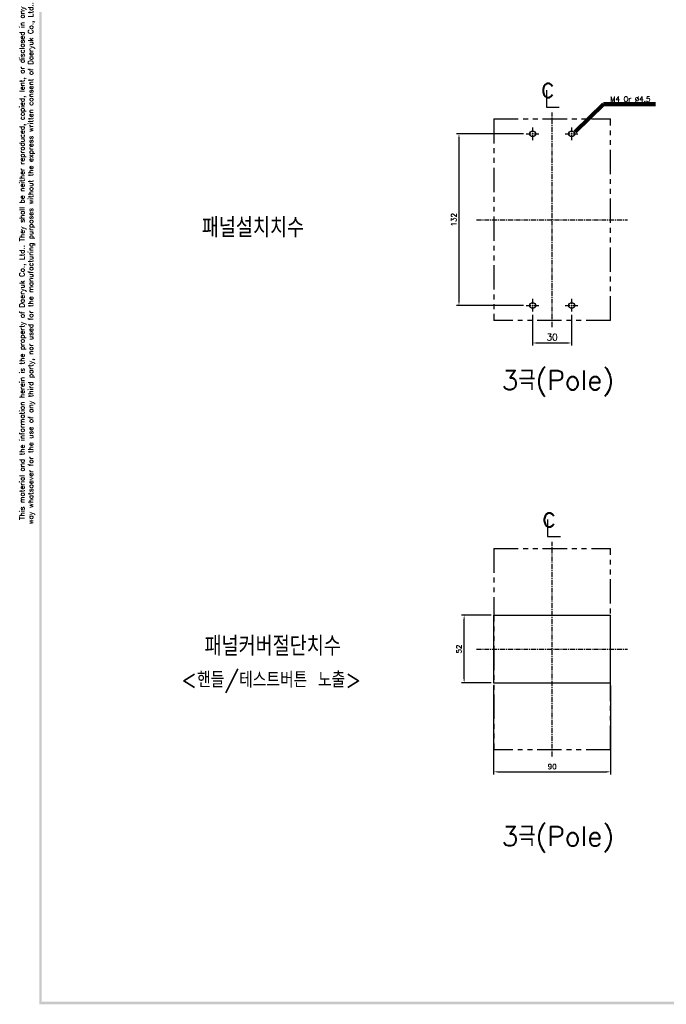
# Model space of a CAD drawing. Extents: x 2148 to 4011, y -907 to 1731.
# Tile 1 of 20: x 2357 to 2854, y 576 to 1334. Entities that reach past the tile are written whole.
import ezdxf

# ---------------------------------------------------------------- set-up
doc = ezdxf.new("R2010")
doc.units = 0
doc.header["$LTSCALE"] = 3
doc.header["$MEASUREMENT"] = 0
doc.linetypes.add('CENTER', pattern=[2, 1.25, -0.25, 0.25, -0.25])
doc.linetypes.add('PHANTOM2', pattern=[1.25, 0.625, -0.125, 0.125, -0.125, 0.125, -0.125])
doc.layers.get('0').update_dxf_attribs({"linetype": 'CONTINUOUS'})
doc.layers.get('Defpoints').update_dxf_attribs({"linetype": 'CONTINUOUS'})
for name, color, linetype in [('cen', 1, 'CENTER'), ('di', 3, 'CONTINUOUS'), ('DIM', 3, 'CONTINUOUS'), ('dwg', 7, 'CONTINUOUS'), ('NOTE', 4, 'CONTINUOUS')]:
    doc.layers.add(name, color=color, linetype=linetype)
doc.styles.add('K25', font='TXT', dxfattribs={"width": 0.9, "height": 2.5, "bigfont": 'TBHAN'})
doc.styles.add('KIM', font='ROMANS.shx', dxfattribs={"height": 5, "bigfont": 'GSG1.shx'})
doc.styles.get("Standard").update_dxf_attribs({"font": 'romans.shx', "height": 4, "bigfont": 'ghs.shx'})
doc.dimstyles.get("Standard").update_dxf_attribs({"dimtxt": 0.18, "dimasz": 0.18, "dimexe": 0.18, "dimexo": 0.0625, "dimgap": 0.09, "dimtad": 0, "dimtih": 1, "dimtoh": 1, "dimdec": 4, "dimzin": 0, "dimdsep": 46, "dimtxsty": 'Standard', "dimcen": 0.09, "dimadec": 0, "dimazin": 0, "dimtfac": 1, "dimtdec": 4, "dimtofl": 0, "dimtmove": 0, "dimatfit": 3, "dimfxl": 0, "dimtolj": 1, "dimtzin": 0, "dimarcsym": 0})
doc.dimstyles.new('STANDARD$0', dxfattribs={"dimtxt": 5, "dimasz": 5, "dimexe": 1, "dimexo": 2, "dimgap": 2, "dimtad": 1, "dimdec": 4, "dimzin": 12, "dimdsep": 46, "dimtxsty": 'KIM', "dimcen": -1, "dimdle": 0.1, "dimadec": 0, "dimazin": 0, "dimtfac": 1, "dimtdec": 4, "dimtmove": 0, "dimatfit": 3, "dimfxl": 0, "dimtolj": 1, "dimtzin": 0, "dimarcsym": 0})

# ---------------------------------------------------------------- blocks, each defined once
blk = doc.blocks.new('*D36')
at = {"layer": 'Defpoints', "color": 0}
for p in [(2746.07, 1245.9), (2694.45, 1113.9), (2746.07, 1113.9)]:
    blk.add_point(p, dxfattribs=at)
at = {"layer": 'di'}
for p, q in [((2744.07, 1245.9), (2692.45, 1245.9)), ((2694.45, 1242.7), (2694.45, 1117.1)), ((2744.07, 1113.9), (2692.45, 1113.9))]:
    blk.add_line(p, q, dxfattribs=at)
for points in [[(2693.91, 1242.7), (2694.98, 1242.7), (2694.45, 1245.9)], [(2693.91, 1117.1), (2694.98, 1117.1), (2694.45, 1113.9)]]:
    blk.add_solid(points, dxfattribs=at)
at = {"layer": 'di', "insert": (2690.45, 1179.9), "char_height": 4, "attachment_point": 5, "rotation": 90}
blk.add_mtext('\\A1;132', dxfattribs=at)
blk = doc.blocks.new('*D38')
at = {"layer": 'Defpoints', "color": 0}
for p in [(2721.12, 823.63), (2811.12, 823.63), (2811.12, 755.22)]:
    blk.add_point(p, dxfattribs=at)
at = {"layer": 'di'}
for p, q in [((2721.12, 821.63), (2721.12, 753.22)), ((2811.12, 821.63), (2811.12, 753.22)), ((2724.32, 755.22), (2807.92, 755.22))]:
    blk.add_line(p, q, dxfattribs=at)
for points in [[(2724.32, 755.76), (2724.32, 754.69), (2721.12, 755.22)], [(2807.92, 755.76), (2807.92, 754.69), (2811.12, 755.22)]]:
    blk.add_solid(points, dxfattribs=at)
at = {"layer": 'di', "insert": (2766.12, 759.22), "char_height": 4, "attachment_point": 5}
blk.add_mtext('\\A1;90', dxfattribs=at)
blk = doc.blocks.new('*D39')
at = {"layer": 'Defpoints', "color": 0}
for p in [(2698.41, 875.63), (2721.12, 875.63), (2721.12, 823.63)]:
    blk.add_point(p, dxfattribs=at)
at = {"layer": 'di'}
for p, q in [((2719.12, 875.63), (2696.41, 875.63)), ((2698.41, 826.83), (2698.41, 872.43)), ((2719.12, 823.63), (2696.41, 823.63))]:
    blk.add_line(p, q, dxfattribs=at)
for points in [[(2697.88, 872.43), (2698.95, 872.43), (2698.41, 875.63)], [(2697.88, 826.83), (2698.95, 826.83), (2698.41, 823.63)]]:
    blk.add_solid(points, dxfattribs=at)
at = {"layer": 'di', "insert": (2694.41, 849.63), "char_height": 4, "attachment_point": 5, "rotation": 90}
blk.add_mtext('\\A1;52', dxfattribs=at)
blk = doc.blocks.new('*D50')
at = {"layer": 'Defpoints', "color": 0}
for p in [(2751.12, 1108.86), (2781.12, 1108.86), (2781.12, 1085.1)]:
    blk.add_point(p, dxfattribs=at)
at = {"layer": 'di'}
for p, q in [((2751.12, 1106.86), (2751.12, 1083.1)), ((2781.12, 1106.86), (2781.12, 1083.1)), ((2754.32, 1085.1), (2777.92, 1085.1))]:
    blk.add_line(p, q, dxfattribs=at)
for points in [[(2754.32, 1085.63), (2754.32, 1084.56), (2751.12, 1085.1)], [(2777.92, 1085.63), (2777.92, 1084.56), (2781.12, 1085.1)]]:
    blk.add_solid(points, dxfattribs=at)
at = {"layer": 'di', "insert": (2766.12, 1089.6), "char_height": 5, "attachment_point": 5, "style": 'KIM'}
blk.add_mtext('\\A1;30', dxfattribs=at)

msp = doc.modelspace()

# ---------------------------------------------------------------- linework, layer by layer
for p, q in [((2721.118, 875.626), (2721.118, 823.626)), ((2721.118, 875.626), (2811.118, 875.626)), ((2811.118, 823.626), (2811.118, 875.626)), ((2721.118, 823.626), (2811.118, 823.626))]:
    msp.add_line(p, q)
for centre in [(2751.118, 1245.902), (2781.118, 1245.902), (2751.118, 1113.902), (2781.118, 1113.902)]:
    msp.add_circle(centre, 2.25)
at = {"layer": 'cen'}
for p, q in [((2766.118, 1097.384), (2766.118, 1262.42)), ((2751.118, 1250.946), (2751.118, 1240.858)), ((2781.118, 1250.946), (2781.118, 1240.858)), ((2746.073, 1245.902), (2756.162, 1245.902)), ((2776.073, 1245.902), (2786.162, 1245.902)), ((2708.033, 1179.902), (2824.202, 1179.902)), ((2746.073, 1113.902), (2756.162, 1113.902)), ((2751.118, 1118.946), (2751.118, 1108.858)), ((2776.073, 1113.902), (2786.162, 1113.902)), ((2781.118, 1118.946), (2781.118, 1108.858)), ((2766.118, 767.108), (2766.118, 932.144)), ((2708.033, 849.626), (2824.202, 849.626)), ((2708.033, 849.626), (2824.202, 849.626))]:
    msp.add_line(p, q, dxfattribs=at)
at = {"layer": 'di', "linetype": 'PHANTOM2', "ltscale": 10}
for p, q in [((2721.318, 1257.402), (2810.918, 1257.402)), ((2721.318, 1257.402), (2721.318, 1102.402)), ((2810.918, 1102.402), (2810.918, 1257.402)), ((2810.918, 1102.402), (2721.318, 1102.402)), ((2721.318, 927.126), (2810.918, 927.126)), ((2721.318, 927.126), (2721.318, 772.126)), ((2810.918, 772.126), (2810.918, 927.126)), ((2810.918, 772.126), (2721.318, 772.126))]:
    msp.add_line(p, q, dxfattribs=at)
at = {"layer": 'dwg'}
for points in [[(2371.518, 576.39), (2373.518, 577.39), (2371.518, 1724.39), (2373.518, 1722.39)], [(4003.518, 576.39), (4001.518, 578.39), (2371.518, 576.39), (2373.518, 578.39)]]:
    msp.add_trace(points, dxfattribs=at)
at = {"layer": 'NOTE'}
for p, q in [((2761.694, 1279.583), (2761.694, 1266.544)), ((2761.694, 1266.544), (2771.607, 1266.544)), ((2762.624, 949.197), (2762.624, 936.158)), ((2762.624, 936.158), (2772.537, 936.158))]:
    msp.add_line(p, q, dxfattribs=at)

# ---------------------------------------------------------------- texts
at = {"layer": 'di', "insert": (2362.251, 1148.049), "char_height": 4, "width": 437.53198, "attachment_point": 5, "rotation": 90}
msp.add_mtext('\\A1;This material and the information herein is the property of Daeryuk Co., Ltd.. They shall be neither reproduced, copied, lent, or disclosed in any\\Pway whatsoever for the use of any third party, nor used for the manufacturing purposes without the express written consent of Daeryuk Co., Ltd..', dxfattribs=at)
at = {"layer": 'di', "char_height": 15, "attachment_point": 1}
for s, insert, width in [('{\\Fromans,hgs|c129;패널설치치수}', (2496.587, 1181.333), 135.45529), ('{\\Fromans,hgs|c129;3극(Pole)}', (2727.34, 1063.995), 116.39597), ('{\\Fromans,hgs|c129;패널커버절단치수}', (2498.681, 859.434), 177.9211), ('{\\Fromans,hgs|c129;3극(Pole)}', (2727.34, 713.169), 116.39597)]:
    msp.add_mtext(s, dxfattribs=dict(at, insert=insert, width=width))
at = {"layer": 'DIM', "insert": (2810.712, 1270.675), "char_height": 4, "attachment_point": 7}
msp.add_mtext('M4 Or %%C4.5', dxfattribs=at)
at = {"layer": 'DIM', "insert": (2480.657, 832.047), "char_height": 12, "width": 207.68749, "attachment_point": 1}
msp.add_mtext('\\pt156;{\\Fromans,hgs|c129;<핸들/테스트버튼 노출>}', dxfattribs=at)
at = {"layer": 'NOTE', "style": 'K25', "width": 0.9}
for p in [(2757.262, 1274.044), (2758.192, 943.657)]:
    msp.add_text('c', height=15.85, dxfattribs=at).set_placement(p)

# ---------------------------------------------------------------- dimensions: what is measured, and where the dimension line sits
at = {"layer": 'di'}
for base, p1, p2, picture, middle in [((2694.448, 1113.902), (2746.073, 1245.902), (2746.073, 1113.902), '*D36', (2690.448, 1179.902)), ((2698.415, 875.626), (2721.118, 823.626), (2721.118, 875.626), '*D39', (2694.415, 849.626))]:
    dim = msp.add_linear_dim(base=base, p1=p1, p2=p2, angle=90, dimstyle='Standard', override={"dimtxt": 4, "dimasz": 3.2, "dimexe": 2, "dimexo": 2, "dimgap": 2, "dimtad": 1, "dimtih": 0, "dimtoh": 0, "dimdec": 2, "dimzin": 8, "dimcen": 0, "dimclrd": 256, "dimclre": 256, "dimclrt": 256, "dimadec": 2, "dimazin": 2, "dimtfac": 0.6, "dimtdec": 2, "dimtofl": 1, "dimtzin": 8, "dimlwd": 65535, "dimlwe": 65535, "dimarcsym": 1}, dxfattribs=at)
    dim.commit()
    dim.dimension.update_dxf_attribs({"geometry": picture, "text_midpoint": middle})
for base, p1, p2, dimstyle, override, picture, middle in [((2781.118, 1085.095), (2751.118, 1108.858), (2781.118, 1108.858), 'STANDARD$0', {"dimtxt": 4, "dimasz": 3.2, "dimexe": 2, "dimdec": 2, "dimzin": 8, "dimcen": 0, "dimclrd": 256, "dimclre": 256, "dimclrt": 256, "dimadec": 2, "dimazin": 2, "dimtfac": 0.6, "dimtdec": 2, "dimtzin": 8, "dimlwd": 65535, "dimlwe": 65535, "dimarcsym": 1}, '*D50', (2766.118, 1089.595)), ((2811.118, 755.223), (2721.118, 823.626), (2811.118, 823.626), 'Standard', {"dimtxt": 4, "dimasz": 3.2, "dimexe": 2, "dimexo": 2, "dimgap": 2, "dimtad": 1, "dimtih": 0, "dimtoh": 0, "dimdec": 2, "dimzin": 8, "dimcen": 0, "dimclrd": 256, "dimclre": 256, "dimclrt": 256, "dimadec": 2, "dimazin": 2, "dimtfac": 0.6, "dimtdec": 2, "dimtofl": 1, "dimtzin": 8, "dimlwd": 65535, "dimlwe": 65535, "dimarcsym": 1}, '*D38', (2766.118, 759.223))]:
    dim = msp.add_linear_dim(base=base, p1=p1, p2=p2, dimstyle=dimstyle, override=override, dxfattribs=at)
    dim.commit()
    dim.dimension.update_dxf_attribs({"geometry": picture, "text_midpoint": middle})

# ---------------------------------------------------------------- leaders
at = {"layer": 'DIM', "annotation_type": 0, "has_hookline": 1, "hookline_direction": 0, "text_width": 34.857}
msp.add_leader([(2783.905, 1247.476), (2805.512, 1268.675), (2808.712, 1268.675)], dimstyle='Standard', override={"dimtxt": 4, "dimasz": 3.2, "dimexe": 2, "dimexo": 2, "dimgap": 2, "dimtad": 1, "dimtih": 0, "dimtoh": 0, "dimdec": 2, "dimzin": 8, "dimcen": 0, "dimclrd": 256, "dimclre": 256, "dimclrt": 256, "dimadec": 2, "dimazin": 2, "dimtfac": 0.6, "dimtdec": 2, "dimtofl": 1, "dimtzin": 8, "dimlwd": 65535, "dimlwe": 65535, "dimarcsym": 1}, dxfattribs=at)

doc.saveas('drawing.dxf')
